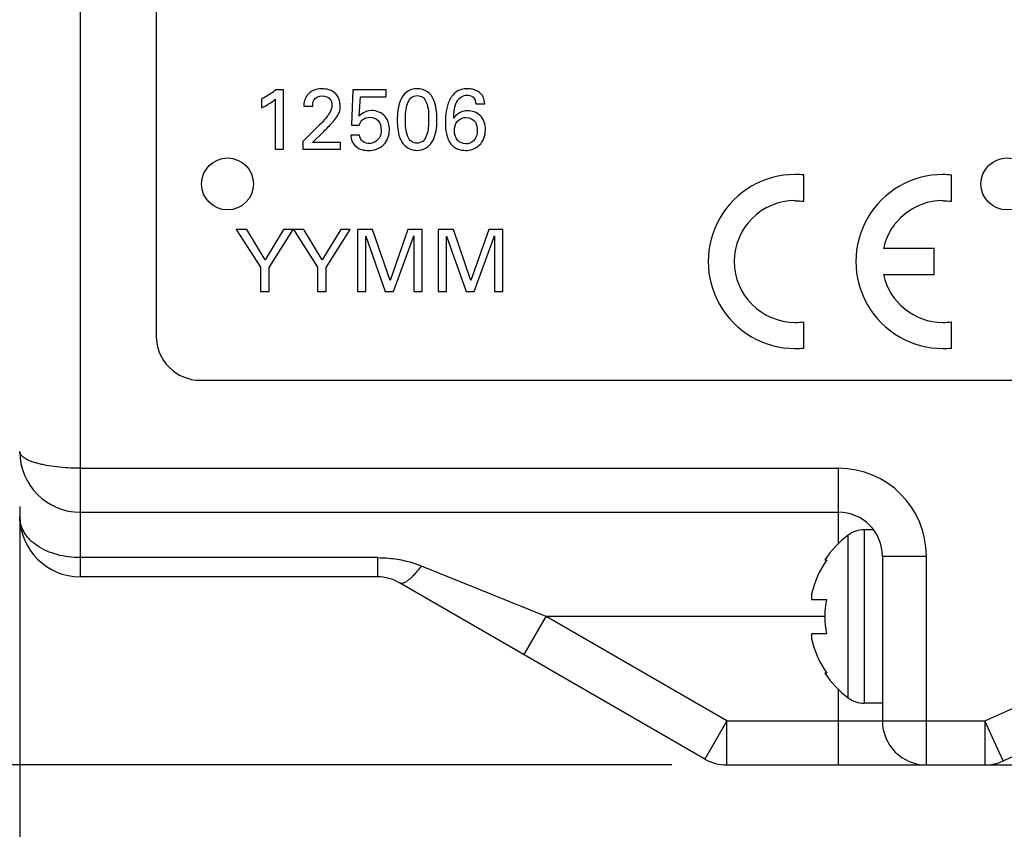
# Model space of a CAD drawing. Header units: inches. Extents: x 0 to 34, y 0 to 22.
# Tile 5 of 60: x 11 to 12.1, y 13.9 to 14.9. Entities that reach past the tile are written whole.
import ezdxf

# ---------------------------------------------------------------- set-up
doc = ezdxf.new("R2010")
doc.units = ezdxf.units.IN
doc.header["$LTSCALE"] = 1.87
doc.header["$MEASUREMENT"] = 0
doc.layers.get('0').update_dxf_attribs({"linetype": 'CONTINUOUS'})
doc.layers.add('02___PRT_ALL_AXES', color=7, linetype='CONTINUOUS')
doc.layers.add('DIMENSIONS', color=7, linetype='CONTINUOUS')
doc.styles.get("Standard").update_dxf_attribs({"font": 'txt', "width": 0.8})
doc.dimstyles.new('DIMSTYLE_2', dxfattribs={"dimtxt": 0.125, "dimasz": 0.18, "dimexe": 0.125, "dimexo": 0.0625, "dimgap": 0.0625, "dimtad": 0, "dimtih": 1, "dimtoh": 1, "dimzin": 4, "dimdsep": 46, "dimtxsty": 'STANDARD', "dimblk": '_FILLED', "dimblk1": '_FILLED', "dimblk2": '_FILLED', "dimcen": 0.09, "dimadec": 0, "dimazin": 0, "dimtp": 0.001, "dimtm": 0.001, "dimtfac": 1, "dimtofl": 0, "dimtmove": 0, "dimatfit": 3, "dimldrblk": '_FILLED', "dimfxl": 1, "dimtolj": 1, "dimtzin": 4, "dimarcsym": 0})

# ---------------------------------------------------------------- blocks, each defined once
blk = doc.blocks.new('_FILLED')
at = {"color": 0, "linetype": 'BYBLOCK'}
blk.add_solid([(0, 0), (-1, 0.1736), (-1, -0.1736)], dxfattribs=at)
blk = doc.blocks.new('*D9')
at = {"layer": 'DIMENSIONS', "color": 2, "linetype": 'CONTINUOUS'}
for p, q in [((12.5015, 18.17), (13.449, 18.17)), ((13.324, 18.17), (13.324, 16.2187)), ((13.324, 14.0174), (13.324, 15.9687)), ((11.9615, 14.0174), (13.449, 14.0174))]:
    blk.add_line(p, q, dxfattribs=at)
at = {"layer": 'DIMENSIONS', "color": 2, "linetype": 'CONTINUOUS', "xscale": 0.18, "yscale": 0.18, "zscale": 0.18}
for p, rotation in [((13.324, 18.17), 90), ((13.324, 14.0174), 270)]:
    blk.add_blockref('_FILLED', p, dxfattribs=dict(at, rotation=rotation))
at = {"layer": 'DIMENSIONS', "color": 2, "linetype": 'CONTINUOUS', "insert": (13.324, 16.1562), "char_height": 0.125, "width": 1.225, "attachment_point": 2, "line_spacing_factor": 0.9}
blk.add_mtext('4.15{\\Ftxt.shx;\\W1.000000;\\H0.125000; }[105.5]', dxfattribs=at)
blk = doc.blocks.new('*D10')
at = {"layer": 'DIMENSIONS', "color": 2, "linetype": 'CONTINUOUS'}
for p, q in [((10.9685, 14.3109), (10.9685, 12.3924)), ((12.449, 14.0249), (12.449, 12.3924)), ((10.9685, 12.5174), (10.6085, 12.5174)), ((12.449, 12.5174), (12.809, 12.5174))]:
    blk.add_line(p, q, dxfattribs=at)
at = {"layer": 'DIMENSIONS', "color": 2, "linetype": 'CONTINUOUS', "xscale": 0.18, "yscale": 0.18, "zscale": 0.18}
blk.add_blockref('_FILLED', (10.9685, 12.5174), dxfattribs=at)
at = {"layer": 'DIMENSIONS', "color": 2, "linetype": 'CONTINUOUS', "xscale": 0.18, "yscale": 0.18, "zscale": 0.18, "rotation": 180}
blk.add_blockref('_FILLED', (12.449, 12.5174), dxfattribs=at)
at = {"layer": 'DIMENSIONS', "color": 2, "linetype": 'CONTINUOUS', "insert": (11.7087, 12.5799), "char_height": 0.125, "width": 1.125, "attachment_point": 2, "line_spacing_factor": 0.9}
blk.add_mtext('1.48{\\Ftxt.shx;\\W1.000000;\\H0.125000; }[37.6]', dxfattribs=at)
blk = doc.blocks.new('*D11')
at = {"layer": 'DIMENSIONS', "color": 2, "linetype": 'CONTINUOUS'}
for p, q in [((10.8049, 14.3338), (10.8049, 13.1424)), ((10.9685, 14.3109), (10.9685, 13.1424)), ((10.8049, 13.2674), (10.4375, 13.2674)), ((10.9685, 13.2674), (11.3285, 13.2674))]:
    blk.add_line(p, q, dxfattribs=at)
at = {"layer": 'DIMENSIONS', "color": 2, "linetype": 'CONTINUOUS', "xscale": 0.18, "yscale": 0.18, "zscale": 0.18}
blk.add_blockref('_FILLED', (10.8049, 13.2674), dxfattribs=at)
at = {"layer": 'DIMENSIONS', "color": 2, "linetype": 'CONTINUOUS', "xscale": 0.18, "yscale": 0.18, "zscale": 0.18, "rotation": 180}
blk.add_blockref('_FILLED', (10.9685, 13.2674), dxfattribs=at)
at = {"layer": 'DIMENSIONS', "color": 2, "linetype": 'CONTINUOUS', "insert": (10.375, 13.3299), "char_height": 0.125, "width": 0.925, "attachment_point": 3, "line_spacing_factor": 0.9}
blk.add_mtext('.16{\\Ftxt.shx;\\W1.000000;\\H0.125000; }[4.2]', dxfattribs=at)
blk = doc.blocks.new('*D15')
at = {"layer": 'DIMENSIONS', "color": 2, "linetype": 'CONTINUOUS'}
for p, q in [((10.9749, 17.9194), (9.9299, 17.9194)), ((10.0549, 17.9194), (10.0549, 16.0934)), ((10.0549, 14.0174), (10.0549, 15.8434)), ((11.7096, 14.0174), (9.9299, 14.0174))]:
    blk.add_line(p, q, dxfattribs=at)
at = {"layer": 'DIMENSIONS', "color": 2, "linetype": 'CONTINUOUS', "xscale": 0.18, "yscale": 0.18, "zscale": 0.18}
for p, rotation in [((10.0549, 17.9194), 90), ((10.0549, 14.0174), 270)]:
    blk.add_blockref('_FILLED', p, dxfattribs=dict(at, rotation=rotation))
at = {"layer": 'DIMENSIONS', "color": 2, "linetype": 'CONTINUOUS', "insert": (10.0549, 16.0309), "char_height": 0.125, "width": 1.125, "attachment_point": 2, "line_spacing_factor": 0.9}
blk.add_mtext('3.90{\\Ftxt.shx;\\W1.000000;\\H0.125000; }[99.1]', dxfattribs=at)

msp = doc.modelspace()

# ---------------------------------------------------------------- linework, layer by layer
at = {"color": 7, "linetype": 'CONTINUOUS'}
for p, q in [((11.0374, 17.9194), (11.0374, 14.2311)), ((11.1237, 15.1945), (11.1237, 14.5045)), ((11.2683, 14.7844), (11.2596, 14.7844)), ((11.2683, 14.717), (11.2683, 14.7844)), ((11.3473, 14.7844), (11.3456, 14.7443)), ((11.3851, 14.7844), (11.3473, 14.7844)), ((11.3851, 14.7765), (11.3851, 14.7844)), ((11.2433, 14.7738), (11.2433, 14.764)), ((11.259, 14.7738), (11.259, 14.717)), ((11.3544, 14.7547), (11.3557, 14.7765)), ((11.3557, 14.7765), (11.3851, 14.7765)), ((11.2913, 14.766), (11.3015, 14.766)), ((11.4869, 14.7684), (11.497, 14.7684)), ((11.3079, 14.7432), (11.2903, 14.7259)), ((11.3456, 14.7443), (11.3544, 14.7443)), ((11.3011, 14.7247), (11.3129, 14.7359)), ((11.3548, 14.733), (11.3447, 14.733)), ((11.259, 14.717), (11.2683, 14.717)), ((11.2903, 14.7259), (11.2903, 14.717)), ((11.2903, 14.717), (11.3331, 14.717)), ((11.3331, 14.7247), (11.3011, 14.7247)), ((11.3331, 14.717), (11.3331, 14.7247)), ((11.8597, 14.6578), (11.8597, 14.6877)), ((12.0276, 14.6578), (12.0276, 14.6877)), ((11.2267, 14.6256), (11.2146, 14.6256)), ((11.2146, 14.6256), (11.2421, 14.5829)), ((11.2474, 14.5911), (11.2267, 14.6256)), ((11.2684, 14.6256), (11.2474, 14.5911)), ((11.2519, 14.5825), (11.2793, 14.6256)), ((11.2793, 14.6256), (11.2684, 14.6256)), ((11.2915, 14.6256), (11.2795, 14.6256)), ((11.2795, 14.6256), (11.3069, 14.5829)), ((11.3123, 14.5911), (11.2915, 14.6256)), ((11.3333, 14.6256), (11.3123, 14.5911)), ((11.3167, 14.5825), (11.3442, 14.6256)), ((11.3442, 14.6256), (11.3333, 14.6256)), ((11.3696, 14.6256), (11.3524, 14.6256)), ((11.3524, 14.6256), (11.3524, 14.5553)), ((11.3618, 14.6182), (11.384, 14.5553)), ((11.3618, 14.5553), (11.3618, 14.6182)), ((11.3895, 14.5677), (11.3696, 14.6256)), ((11.4098, 14.6256), (11.3895, 14.5677)), ((11.3933, 14.5553), (11.4163, 14.6185)), ((11.4258, 14.6256), (11.4098, 14.6256)), ((11.4163, 14.6185), (11.4163, 14.5553)), ((11.4258, 14.5553), (11.4258, 14.6256)), ((11.4614, 14.6256), (11.4442, 14.6256)), ((11.4442, 14.6256), (11.4442, 14.5553)), ((11.4536, 14.6182), (11.4758, 14.5553)), ((11.4536, 14.5553), (11.4536, 14.6182)), ((11.4812, 14.5677), (11.4614, 14.6256)), ((11.5016, 14.6256), (11.4812, 14.5677)), ((11.485, 14.5553), (11.5081, 14.6185)), ((11.5176, 14.6256), (11.5016, 14.6256)), ((11.5081, 14.6185), (11.5081, 14.5553)), ((11.5176, 14.5553), (11.5176, 14.6256)), ((12.0079, 14.6042), (11.9502, 14.6042)), ((12.0079, 14.5746), (12.0079, 14.6042)), ((11.2421, 14.5829), (11.2421, 14.5553)), ((11.2519, 14.5553), (11.2519, 14.5825)), ((11.3069, 14.5829), (11.3069, 14.5553)), ((11.3167, 14.5553), (11.3167, 14.5825)), ((11.9502, 14.5746), (12.0079, 14.5746)), ((11.2421, 14.5553), (11.2519, 14.5553)), ((11.3069, 14.5553), (11.3167, 14.5553)), ((11.3524, 14.5553), (11.3618, 14.5553)), ((11.384, 14.5553), (11.3933, 14.5553)), ((11.4163, 14.5553), (11.4258, 14.5553)), ((11.4442, 14.5553), (11.4536, 14.5553)), ((11.4758, 14.5553), (11.485, 14.5553)), ((11.5081, 14.5553), (11.5176, 14.5553)), ((11.8597, 14.4911), (11.8597, 14.521)), ((12.0276, 14.4911), (12.0276, 14.521)), ((11.1737, 14.4545), (12.3337, 14.4545)), ((11.0374, 14.3545), (11.899, 14.3545)), ((11.899, 14.2685), (11.899, 14.3545)), ((11.0374, 14.3045), (11.899, 14.3045)), ((11.9282, 14.2845), (11.9282, 14.0875)), ((11.9102, 14.0935), (11.9102, 14.2785)), ((11.3752, 14.2529), (11.0374, 14.2529)), ((11.3752, 14.2529), (11.3752, 14.2311)), ((11.8836, 14.2505), (11.8856, 14.2505)), ((11.949, 14.2545), (11.999, 14.2545)), ((11.949, 14.2545), (11.949, 14.0674)), ((11.999, 14.0174), (11.999, 14.2545)), ((11.5667, 14.186), (11.4252, 14.2434)), ((11.3752, 14.2311), (11.0374, 14.2311)), ((11.7471, 14.0241), (11.4002, 14.2244)), ((11.8685, 14.2055), (11.8856, 14.2055)), ((11.5417, 14.1427), (11.5667, 14.186)), ((11.8836, 14.186), (11.5667, 14.186)), ((11.7721, 14.0674), (11.5667, 14.186)), ((11.8856, 14.1665), (11.8685, 14.1665)), ((11.8856, 14.1215), (11.8836, 14.1215)), ((12.0656, 14.0674), (12.1785, 14.1185)), ((11.899, 14.0174), (11.899, 14.1035)), ((11.7721, 14.0674), (11.7471, 14.0241)), ((11.7721, 14.0674), (12.0656, 14.0674)), ((11.7721, 14.0174), (11.7721, 14.0674)), ((12.0862, 14.0219), (12.0656, 14.0674)), ((12.0656, 14.0674), (12.0656, 14.0174)), ((12.0862, 14.0219), (12.1992, 14.073)), ((11.7721, 14.0174), (12.0656, 14.0174))]:
    msp.add_line(p, q, dxfattribs=at)
for centre in [(11.2047, 14.6775), (12.0905, 14.6775)]:
    msp.add_circle(centre, 0.0295, dxfattribs=at)
for centre, radius, start, end in [((11.8498, 14.5894), 0.0988, 90.0007, 270.0043), ((11.8499, 14.5929), 0.0953, 84.1193, 90.0707), ((12.0177, 14.5894), 0.0988, 90.0007, 270.0043), ((12.0178, 14.5929), 0.0952, 84.1173, 90.0687), ((11.8498, 14.5894), 0.0692, 90.0044, 269.9956), ((12.0177, 14.5894), 0.0692, 90.0061, 167.6212), ((12.0177, 14.5894), 0.0692, 192.3919, 269.9951), ((11.8498, 14.5882), 0.068, 269.9764, 278.3368), ((12.0178, 14.5881), 0.0679, 269.9793, 278.3397), ((11.1737, 14.5045), 0.05, 180, 270.0002), ((11.8499, 14.5859), 0.0953, 269.9293, 275.8807), ((12.0178, 14.5858), 0.0952, 269.9313, 275.8827), ((11.0374, 14.3734), 0.0689, 180, 270), ((11.899, 14.2545), 0.1, 0, 90), ((11.899, 14.2545), 0.05, 0, 90), ((11.0374, 14.3), 0.0689, 180, 270), ((11.9282, 14.2545), 0.03, 90, 126.9387), ((11.9797, 14.186), 0.1157, 126.9387, 146.1193), ((11.9797, 14.186), 0.114, 145.5591, 167.0799), ((11.3752, 14.1811), 0.05, 60, 90), ((11.9241, 14.2085), 0.0556, 176.9096, 183.0904), ((11.9797, 14.186), 0.0961, 168.2872, 191.7128), ((11.9241, 14.1635), 0.0556, 176.9096, 183.0904), ((11.9797, 14.186), 0.114, 192.9201, 214.4409), ((11.9797, 14.186), 0.1157, 213.8807, 233.0613), ((11.9282, 14.1175), 0.03, 233.0613, 270), ((11.999, 14.0674), 0.05, 180, 270), ((11.7721, 14.0674), 0.05, 240, 270), ((12.0656, 14.0674), 0.05, 270, 294.353)]:
    msp.add_arc(centre, radius, start, end, dxfattribs=at)
for points, knots in [([(11.2596, 14.7844), (11.256, 14.7813), (11.2505, 14.7778), (11.2449, 14.7746), (11.2433, 14.7738)], [0, 0, 0, 0, 0.725167, 1, 1, 1, 1]), ([(11.3121, 14.7856), (11.3084, 14.7856), (11.303, 14.7846), (11.2987, 14.7817), (11.2975, 14.7808)], [0, 0, 0, 0, 0.718715, 1, 1, 1, 1]), ([(11.3329, 14.766), (11.3329, 14.7715), (11.3286, 14.7831), (11.3171, 14.7856), (11.3121, 14.7856)], [0, 0, 0, 0, 0.525912, 1, 1, 1, 1]), ([(11.4201, 14.7857), (11.4157, 14.7857), (11.4068, 14.783), (11.3985, 14.7688), (11.3976, 14.7572), (11.3976, 14.7499)], [0, 0, 0, 0, 0.280497, 0.535578, 1, 1, 1, 1]), ([(11.4427, 14.7515), (11.4427, 14.7589), (11.4418, 14.7704), (11.4327, 14.7836), (11.4243, 14.7857), (11.4201, 14.7857)], [0, 0, 0, 0, 0.483613, 0.726442, 1, 1, 1, 1]), ([(11.4772, 14.7857), (11.4727, 14.7857), (11.4637, 14.7833), (11.4536, 14.7688), (11.4523, 14.756), (11.4523, 14.7477)], [0, 0, 0, 0, 0.265718, 0.507597, 1, 1, 1, 1]), ([(11.4934, 14.7793), (11.4907, 14.7822), (11.4851, 14.7852), (11.4792, 14.7857), (11.4772, 14.7857)], [0, 0, 0, 0, 0.663124, 1, 1, 1, 1]), ([(11.2975, 14.7808), (11.2942, 14.7779), (11.2916, 14.7724), (11.2913, 14.767), (11.2913, 14.766)], [0, 0, 0, 0, 0.815261, 1, 1, 1, 1]), ([(11.3015, 14.766), (11.3015, 14.7683), (11.3021, 14.7747), (11.3089, 14.7777), (11.3125, 14.7777)], [0, 0, 0, 0, 0.394135, 1, 1, 1, 1]), ([(11.3125, 14.7777), (11.3158, 14.7777), (11.3222, 14.7752), (11.3233, 14.7691), (11.3233, 14.7668)], [0, 0, 0, 0, 0.588674, 1, 1, 1, 1]), ([(11.4069, 14.7504), (11.4069, 14.7566), (11.4072, 14.7654), (11.4124, 14.776), (11.4177, 14.7779), (11.4203, 14.7779)], [0, 0, 0, 0, 0.546624, 0.77698, 1, 1, 1, 1]), ([(11.4203, 14.7779), (11.4225, 14.7779), (11.4272, 14.7766), (11.4333, 14.7665), (11.4333, 14.7572), (11.4333, 14.7506)], [0, 0, 0, 0, 0.198908, 0.404895, 1, 1, 1, 1]), ([(11.4618, 14.7522), (11.4622, 14.7589), (11.4618, 14.7709), (11.4726, 14.7784), (11.4767, 14.7784)], [0, 0, 0, 0, 0.61787, 1, 1, 1, 1]), ([(11.4767, 14.7784), (11.4791, 14.7784), (11.4847, 14.7771), (11.4869, 14.7713), (11.4869, 14.7684)], [0, 0, 0, 0, 0.445027, 1, 1, 1, 1]), ([(11.497, 14.7684), (11.4969, 14.7711), (11.4963, 14.7751), (11.4941, 14.7784), (11.4934, 14.7793)], [0, 0, 0, 0, 0.690153, 1, 1, 1, 1]), ([(11.3233, 14.7668), (11.3233, 14.7638), (11.3217, 14.7595), (11.3192, 14.756), (11.3184, 14.7548)], [0, 0, 0, 0, 0.667333, 1, 1, 1, 1]), ([(11.3254, 14.7491), (11.3286, 14.7532), (11.3328, 14.7586), (11.3329, 14.7649), (11.3329, 14.766)], [0, 0, 0, 0, 0.832483, 1, 1, 1, 1]), ([(11.3686, 14.7609), (11.3643, 14.7609), (11.3588, 14.759), (11.355, 14.7553), (11.3544, 14.7547)], [0, 0, 0, 0, 0.828333, 1, 1, 1, 1]), ([(11.3887, 14.7387), (11.3887, 14.7441), (11.3859, 14.756), (11.3741, 14.7609), (11.3686, 14.7609)], [0, 0, 0, 0, 0.494649, 1, 1, 1, 1]), ([(11.4775, 14.7607), (11.4725, 14.7607), (11.4659, 14.7581), (11.4625, 14.7531), (11.4618, 14.7522)], [0, 0, 0, 0, 0.818959, 1, 1, 1, 1]), ([(11.4978, 14.7391), (11.4978, 14.7449), (11.4943, 14.7568), (11.4826, 14.7607), (11.4775, 14.7607)], [0, 0, 0, 0, 0.530118, 1, 1, 1, 1]), ([(11.3666, 14.7534), (11.3699, 14.7534), (11.3776, 14.7506), (11.3793, 14.7427), (11.3793, 14.7389)], [0, 0, 0, 0, 0.472247, 1, 1, 1, 1]), ([(11.3976, 14.7499), (11.3976, 14.7434), (11.3982, 14.7353), (11.4013, 14.7281), (11.402, 14.7269)], [0, 0, 0, 0, 0.824914, 1, 1, 1, 1]), ([(11.42, 14.7238), (11.4178, 14.7238), (11.413, 14.7252), (11.4071, 14.735), (11.4069, 14.744), (11.4069, 14.7504)], [0, 0, 0, 0, 0.203997, 0.415831, 1, 1, 1, 1]), ([(11.4333, 14.7506), (11.4333, 14.7446), (11.4329, 14.7359), (11.4277, 14.7256), (11.4225, 14.7238), (11.42, 14.7238)], [0, 0, 0, 0, 0.549647, 0.779187, 1, 1, 1, 1]), ([(11.4334, 14.7208), (11.4387, 14.7258), (11.4424, 14.7372), (11.4427, 14.7479), (11.4427, 14.7515)], [0, 0, 0, 0, 0.669776, 1, 1, 1, 1]), ([(11.4625, 14.7382), (11.4625, 14.7418), (11.4644, 14.7497), (11.4722, 14.7532), (11.476, 14.7532)], [0, 0, 0, 0, 0.495765, 1, 1, 1, 1]), ([(11.476, 14.7532), (11.4799, 14.7532), (11.4877, 14.7491), (11.4885, 14.7414), (11.4885, 14.7382)], [0, 0, 0, 0, 0.556047, 1, 1, 1, 1]), ([(11.3129, 14.7359), (11.3163, 14.7393), (11.3205, 14.7437), (11.3246, 14.7482), (11.3254, 14.7491)], [0, 0, 0, 0, 0.793033, 1, 1, 1, 1]), ([(11.3647, 14.7155), (11.371, 14.7155), (11.3842, 14.7197), (11.3887, 14.7328), (11.3887, 14.7387)], [0, 0, 0, 0, 0.512739, 1, 1, 1, 1]), ([(11.3793, 14.7389), (11.3793, 14.7357), (11.3782, 14.7278), (11.3702, 14.7235), (11.366, 14.7235)], [0, 0, 0, 0, 0.43242, 1, 1, 1, 1]), ([(11.4755, 14.723), (11.4721, 14.723), (11.4645, 14.7266), (11.4625, 14.7343), (11.4625, 14.7382)], [0, 0, 0, 0, 0.471539, 1, 1, 1, 1]), ([(11.4751, 14.7156), (11.4807, 14.7156), (11.4934, 14.7198), (11.4978, 14.7328), (11.4978, 14.7391)], [0, 0, 0, 0, 0.469102, 1, 1, 1, 1]), ([(11.4885, 14.7382), (11.4885, 14.7341), (11.4864, 14.7259), (11.4786, 14.723), (11.4755, 14.723)], [0, 0, 0, 0, 0.569444, 1, 1, 1, 1]), ([(11.3447, 14.733), (11.3449, 14.7282), (11.3493, 14.7179), (11.3599, 14.7155), (11.3647, 14.7155)], [0, 0, 0, 0, 0.49655, 1, 1, 1, 1]), ([(11.366, 14.7235), (11.3634, 14.7235), (11.3577, 14.7247), (11.3549, 14.7303), (11.3548, 14.733)], [0, 0, 0, 0, 0.484454, 1, 1, 1, 1]), ([(11.402, 14.7269), (11.4043, 14.7222), (11.4105, 14.7166), (11.4179, 14.7157), (11.42, 14.7157)], [0, 0, 0, 0, 0.714903, 1, 1, 1, 1]), ([(11.42, 14.7157), (11.4233, 14.7157), (11.4283, 14.7169), (11.4323, 14.7198), (11.4334, 14.7208)], [0, 0, 0, 0, 0.687624, 1, 1, 1, 1]), ([(11.0374, 14.3545), (11.0328, 14.3545), (11.0239, 14.3547), (11.0109, 14.3558), (11.0008, 14.3573), (10.9933, 14.3588), (10.9884, 14.3601), (10.9839, 14.3614), (10.9799, 14.3629), (10.9765, 14.3645), (10.9737, 14.3661), (10.9714, 14.3679), (10.9698, 14.3696), (10.9687, 14.3714), (10.9685, 14.3728), (10.9685, 14.3734)], [0, 0, 0, 0, 0.183321, 0.359529, 0.521791, 0.595981, 0.664742, 0.72759, 0.784246, 0.834536, 0.878411, 0.915952, 0.947524, 0.974613, 1, 1, 1, 1]), ([(11.0374, 14.2529), (11.0329, 14.2529), (11.024, 14.2534), (11.011, 14.256), (10.9991, 14.2601), (10.9886, 14.2658), (10.9812, 14.2718), (10.9765, 14.2772), (10.9736, 14.2814), (10.9713, 14.2858), (10.9697, 14.2904), (10.9687, 14.2952), (10.9685, 14.2984), (10.9685, 14.3)], [0, 0, 0, 0, 0.146613, 0.290057, 0.427296, 0.556466, 0.676737, 0.73384, 0.789163, 0.842988, 0.895673, 0.947784, 1, 1, 1, 1]), ([(11.3752, 14.2529), (11.3795, 14.2529), (11.3902, 14.2524), (11.4071, 14.2497), (11.4194, 14.2458), (11.4252, 14.2434)], [0, 0, 0, 0, 0.251972, 0.627905, 1, 1, 1, 1]), ([(11.4002, 14.2244), (11.4005, 14.2242), (11.4011, 14.224), (11.4022, 14.2238), (11.4033, 14.2239), (11.4045, 14.2242), (11.4059, 14.2248), (11.4079, 14.2258), (11.4106, 14.2277), (11.414, 14.2306), (11.4177, 14.2343), (11.4215, 14.2386), (11.424, 14.2418), (11.4252, 14.2434)], [0, 0, 0, 0, 0.028981, 0.059836, 0.094017, 0.132562, 0.176149, 0.225136, 0.339747, 0.476434, 0.633763, 0.80948, 1, 1, 1, 1])]:
    msp.add_open_spline(points, degree=3, knots=knots, dxfattribs=at)
for points in [[(11.2433, 14.764), (11.2489, 14.7666), (11.2542, 14.7698), (11.259, 14.7738)], [(11.3184, 14.7548), (11.3153, 14.7506), (11.3117, 14.7468), (11.3079, 14.7432)], [(11.3544, 14.7443), (11.3551, 14.7463), (11.356, 14.7484), (11.3575, 14.7499)], [(11.3575, 14.7499), (11.3598, 14.7522), (11.3633, 14.7534), (11.3666, 14.7534)], [(11.4523, 14.7477), (11.4523, 14.7392), (11.4533, 14.7297), (11.4584, 14.7229)], [(11.4584, 14.7229), (11.4621, 14.7181), (11.469, 14.7156), (11.4751, 14.7156)], [(11.8498, 14.6585), (11.8531, 14.6585), (11.8564, 14.6583), (11.8597, 14.6578)], [(12.0177, 14.6585), (12.021, 14.6585), (12.0243, 14.6583), (12.0276, 14.6578)]]:
    msp.add_open_spline(points, degree=3, dxfattribs=at)
at = {"layer": '02___PRT_ALL_AXES', "color": 7, "linetype": 'CONTINUOUS'}
for p, q in [((11.9389, 14.2845), (11.9282, 14.2845)), ((11.949, 14.0875), (11.9282, 14.0875))]:
    msp.add_line(p, q, dxfattribs=at)

# ---------------------------------------------------------------- dimensions: what is measured, and where the dimension line sits
at = {"layer": 'DIMENSIONS', "color": 2, "linetype": 'CONTINUOUS'}
for base, p1, p2, angle, picture, middle in [((13.324, 14.0174), (12.439, 18.17), (11.899, 14.0174), 270, '*D9', (13.324, 16.0937)), ((10.0549, 14.0174), (11.0374, 17.9194), (11.7721, 14.0174), 270, '*D15', (10.0549, 15.9684)), ((10.8049, 13.2674), (10.9685, 14.3734), (10.8049, 14.3963), 180, '*D11', (9.9125, 13.2674))]:
    dim = msp.add_linear_dim(base=base, p1=p1, p2=p2, angle=angle, dimstyle='DIMSTYLE_2', dxfattribs=at)
    dim.commit()
    dim.dimension.update_dxf_attribs({"geometry": picture, "text_midpoint": middle, "dimtype": 160})
dim = msp.add_linear_dim(base=(12.449, 12.5174), p1=(10.9685, 14.3734), p2=(12.449, 14.0874), dimstyle='DIMSTYLE_2', dxfattribs=at)
dim.commit()
dim.dimension.update_dxf_attribs({"geometry": '*D10', "text_midpoint": (11.7087, 12.5174), "dimtype": 160})

doc.saveas('drawing.dxf')
